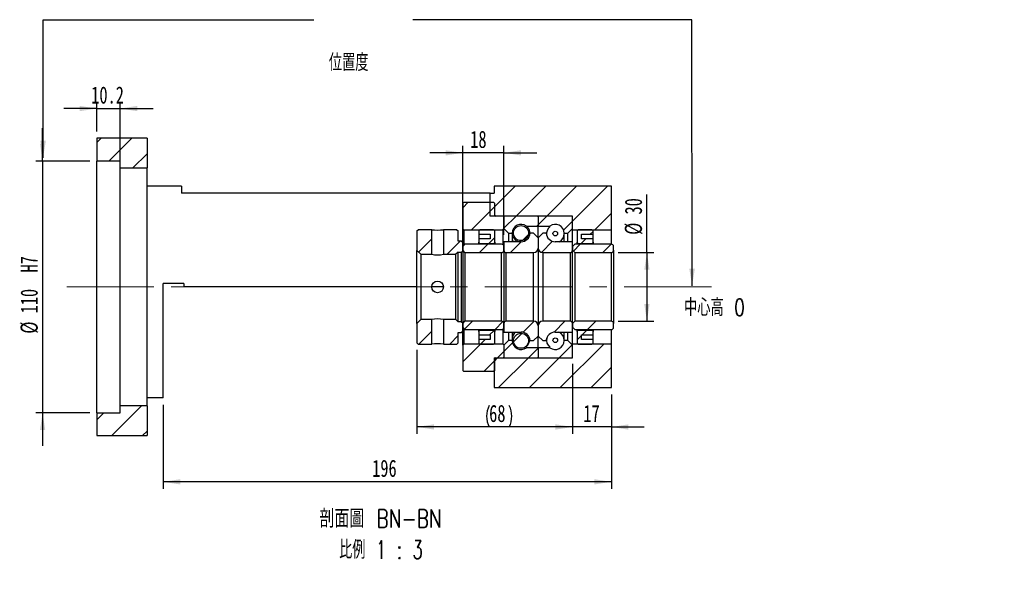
# Model space of a CAD drawing. Header units: millimetres. Extents: x 10 to 324, y 10 to 190.
# Tile 3 of 4: x 181 to 324, y 10 to 93. Entities that reach past the tile are written whole.
import ezdxf

# ---------------------------------------------------------------- set-up
doc = ezdxf.new("R2010")
doc.units = ezdxf.units.MM
doc.linetypes.add('CENTERX2', pattern=[20.32, 12.7, -2.54, 2.54, -2.54])
doc.layers.add('圖層0', color=7, linetype='Continuous')
doc.styles.add('SLDTEXTSTYLE0', font='TXT', dxfattribs={"width": 0.7})
doc.styles.add('SLDTEXTSTYLE1', font='TXT', dxfattribs={"width": 0.7, "bigfont": 'bigfont'})
doc.styles.add('SLDTEXTSTYLE5', font='TXT', dxfattribs={"width": 0.75, "bigfont": 'bigfont'})
doc.styles.add('SLDTEXTSTYLE6', font='TXT', dxfattribs={"width": 0.65625, "bigfont": 'bigfont'})
doc.dimstyles.new('SLDDIMSTYLE0', dxfattribs={"dimtxt": 0.18, "dimasz": 2.5, "dimexe": 0, "dimexo": 0.0625, "dimgap": 0, "dimtad": 0, "dimtih": 1, "dimtoh": 1, "dimdec": 0, "dimrnd": 1e-09, "dimzin": 0, "dimdsep": 46, "dimtxsty": 'Standard', "dimsah": 1, "dimcen": 0.09, "dimadec": 0, "dimazin": 0, "dimtfac": 2.5, "dimtdec": 0, "dimtofl": 0, "dimtmove": 0, "dimatfit": 3, "dimfxl": 0, "dimfrac": 2, "dimtolj": 1, "dimtzin": 0, "dimarcsym": 0})
doc.dimstyles.new('SLDDIMSTYLE3', dxfattribs={"dimtxt": 2.5, "dimasz": 2.5, "dimexe": 0, "dimexo": 0.0625, "dimtad": 1, "dimlfac": 3, "dimrnd": 1e-09, "dimzin": 12, "dimdsep": 46, "dimtxsty": 'SLDTEXTSTYLE0', "dimsah": 1, "dimcen": 0.09, "dimadec": 0, "dimazin": 3, "dimtfac": 1, "dimtofl": 0, "dimtmove": 0, "dimatfit": 3, "dimfxl": 0, "dimfrac": 2, "dimtolj": 1, "dimtzin": 12, "dimarcsym": 0})
doc.dimstyles.new('SLDDIMSTYLE4', dxfattribs={"dimtxt": 2.5, "dimasz": 2.5, "dimexe": 0, "dimexo": 0.0625, "dimtad": 1, "dimlfac": 3, "dimrnd": 1e-09, "dimzin": 12, "dimdsep": 46, "dimtxsty": 'SLDTEXTSTYLE0', "dimsah": 1, "dimcen": 0.09, "dimadec": 0, "dimazin": 3, "dimtfac": 1, "dimtmove": 0, "dimatfit": 0, "dimfxl": 0, "dimfrac": 2, "dimtolj": 1, "dimtzin": 12, "dimarcsym": 0})
doc.dimstyles.new('SLDDIMSTYLE5', dxfattribs={"dimtxt": 2.5, "dimasz": 2.5, "dimexe": 0, "dimexo": 0.0625, "dimtad": 1, "dimdec": 1, "dimlfac": 3, "dimrnd": 1e-09, "dimzin": 12, "dimdsep": 46, "dimtxsty": 'SLDTEXTSTYLE0', "dimsah": 1, "dimcen": 0.09, "dimadec": 0, "dimazin": 3, "dimtfac": 1, "dimtdec": 1, "dimtmove": 0, "dimatfit": 0, "dimfxl": 0, "dimfrac": 2, "dimtolj": 1, "dimtzin": 12, "dimarcsym": 0})

# ---------------------------------------------------------------- blocks, each defined once
blk = doc.blocks.new('_D_10')
at = {"layer": '圖層0', "color": 7}
for p, q in [((184, 72.44), (184, 77.25)), ((190.9, 72.44), (183, 72.44)), ((184, 72.44), (184, 35.77)), ((190.9, 35.77), (183, 35.77)), ((184, 35.77), (184, 30.96))]:
    blk.add_line(p, q, dxfattribs=at)
for points in [[(184, 72.44), (184.38, 74.94), (183.62, 74.94)], [(184, 35.77), (183.62, 33.27), (184.38, 33.27)]]:
    blk.add_solid(points, dxfattribs=at)
at = {"layer": '圖層0', "color": 7, "char_height": 2.5, "attachment_point": 1, "rotation": 90, "style": 'SLDTEXTSTYLE0'}
for s, insert in [('H7', (180.78, 56.21)), ('110', (180.78, 50.25)), ('%%c', (180.78, 47.29))]:
    blk.add_mtext(s, dxfattribs=dict(at, insert=insert))
blk = doc.blocks.new('_D_11')
at = {"layer": '圖層0', "color": 7}
for p, q in [((191.9, 76.77), (191.9, 81.1)), ((195.3, 72.44), (195.3, 81.1)), ((191.9, 80.1), (187.09, 80.1)), ((191.9, 80.1), (195.3, 80.1)), ((195.3, 80.1), (200.11, 80.1))]:
    blk.add_line(p, q, dxfattribs=at)
for points in [[(191.9, 80.1), (189.4, 80.49), (189.4, 79.72)], [(195.3, 80.1), (197.8, 79.72), (197.8, 80.49)]]:
    blk.add_solid(points, dxfattribs=at)
at = {"layer": '圖層0', "color": 7, "insert": (191.09, 83.33), "char_height": 2.5, "attachment_point": 1, "style": 'SLDTEXTSTYLE0'}
blk.add_mtext('10.2', dxfattribs=at)
blk = doc.blocks.new('_D_12')
at = {"layer": '圖層0', "color": 7}
for p, q in [((261.24, 42.77), (261.24, 32.69)), ((266.9, 38.44), (266.9, 32.69)), ((261.24, 33.69), (256.43, 33.69)), ((266.9, 33.69), (261.24, 33.69)), ((266.9, 33.69), (271.71, 33.69))]:
    blk.add_line(p, q, dxfattribs=at)
for points in [[(261.24, 33.69), (258.74, 34.07), (258.74, 33.3)], [(266.9, 33.69), (269.4, 33.3), (269.4, 34.07)]]:
    blk.add_solid(points, dxfattribs=at)
at = {"layer": '圖層0', "color": 7, "insert": (262.83, 36.91), "char_height": 2.5, "attachment_point": 1, "style": 'SLDTEXTSTYLE0'}
blk.add_mtext('17', dxfattribs=at)
blk = doc.blocks.new('_D_13')
at = {"layer": '圖層0', "color": 7}
for p, q in [((266.9, 38.44), (266.9, 24.69)), ((201.57, 36.94), (201.57, 24.69)), ((266.9, 25.69), (201.57, 25.69))]:
    blk.add_line(p, q, dxfattribs=at)
for points in [[(201.57, 25.69), (204.07, 25.31), (204.07, 26.08)], [(266.9, 25.69), (264.4, 26.08), (264.4, 25.31)]]:
    blk.add_solid(points, dxfattribs=at)
at = {"layer": '圖層0', "color": 7, "insert": (232.04, 28.92), "char_height": 2.5, "attachment_point": 1, "style": 'SLDTEXTSTYLE0'}
blk.add_mtext('196', dxfattribs=at)
blk = doc.blocks.new('_D_14')
at = {"layer": '圖層0', "color": 7}
for p, q in [((272.09, 59.1), (272.09, 67.59)), ((267.9, 59.1), (273.09, 59.1)), ((272.09, 59.1), (272.09, 49.1)), ((267.9, 49.1), (273.09, 49.1))]:
    blk.add_line(p, q, dxfattribs=at)
for points in [[(272.09, 59.1), (271.7, 56.6), (272.47, 56.6)], [(272.09, 49.1), (272.47, 51.6), (271.7, 51.6)]]:
    blk.add_solid(points, dxfattribs=at)
at = {"layer": '圖層0', "color": 7, "char_height": 2.5, "attachment_point": 1, "rotation": 90, "style": 'SLDTEXTSTYLE0'}
for s, insert in [('30', (268.86, 64.66)), ('%%c', (268.86, 61.7))]:
    blk.add_mtext(s, dxfattribs=dict(at, insert=insert))
blk = doc.blocks.new('_D_15')
at = {"layer": '圖層0', "color": 7}
for p, q in [((245.24, 60.44), (245.24, 74.65)), ((251.24, 61.69), (251.24, 74.65)), ((245.24, 73.65), (240.43, 73.65)), ((251.24, 73.65), (245.24, 73.65)), ((251.24, 73.65), (256.04, 73.65))]:
    blk.add_line(p, q, dxfattribs=at)
for points in [[(245.24, 73.65), (242.74, 74.03), (242.74, 73.26)], [(251.24, 73.65), (253.74, 73.26), (253.74, 74.03)]]:
    blk.add_solid(points, dxfattribs=at)
at = {"layer": '圖層0', "color": 7, "insert": (246.33, 76.87), "char_height": 2.5, "attachment_point": 1, "style": 'SLDTEXTSTYLE0'}
blk.add_mtext('18', dxfattribs=at)
blk = doc.blocks.new('_D_16')
at = {"layer": '圖層0', "color": 7}
for p, q in [((238.57, 44.94), (238.57, 32.7)), ((261.24, 42.87), (261.24, 32.7)), ((261.24, 33.7), (238.57, 33.7))]:
    blk.add_line(p, q, dxfattribs=at)
for centre, start, end in [((252.21, 35.26), 153.4349, 206.5651), ((248.9, 35.26), 333.4349, 26.5651)]:
    blk.add_arc(centre, 3.49, start, end, dxfattribs=at)
for points in [[(238.57, 33.7), (241.07, 33.31), (241.07, 34.08)], [(261.24, 33.7), (258.74, 34.08), (258.74, 33.31)]]:
    blk.add_solid(points, dxfattribs=at)
at = {"layer": '圖層0', "color": 7, "insert": (249.09, 36.92), "char_height": 2.5, "attachment_point": 1, "style": 'SLDTEXTSTYLE0'}
blk.add_mtext('68', dxfattribs=at)
blk = doc.blocks.new('SW_NOTE_4')
at = {"layer": '圖層0', "color": 0, "char_height": 2.6458, "attachment_point": 2}
for s, insert, style in [('\\M+19655\\M+196CA\\M+19AA4 BN-BN', (10.83, 3.41), 'SLDTEXTSTYLE5'), ('\\M+194E4\\M+197E1 1 : 3', (10.88, -1.12), 'SLDTEXTSTYLE6')]:
    blk.add_mtext(s, dxfattribs=dict(at, insert=insert, style=style))

msp = doc.modelspace()

# ---------------------------------------------------------------- hatches: boundary and pattern name
at = {"linetype": 'Continuous', "lineweight": 18}
h = msp.add_hatch(dxfattribs=at)
h.set_pattern_fill('ANSI31', style=0)
edge = h.paths.add_edge_path(flags=0)
edge.add_line((256.1355, 64.4378), (251.3355, 64.4378))
edge.add_arc((251.3355, 64.3378), 0.1, 90, 180)
edge.add_line((251.2355, 64.3378), (251.2355, 62.6044))
edge.add_line((251.2355, 62.6044), (251.9021, 61.9378))
edge.add_line((251.9021, 61.9378), (252.4421, 61.9378))
edge.add_arc((253.7355, 61.9378), 1.2933, 53.031768, 180, ccw=False)
edge.add_line((254.5132, 62.9711), (256.2355, 62.9711))
edge.add_line((256.2355, 62.9711), (256.2355, 64.3378))
edge.add_arc((256.1355, 64.3378), 0.1, 0, 90)
h = msp.add_hatch(dxfattribs=at)
h.set_pattern_fill('ANSI31', style=0)
edge = h.paths.add_edge_path(flags=0)
edge.add_line((261.2355, 62.6044), (261.2355, 64.3378))
edge.add_arc((261.1355, 64.3378), 0.1, 0, 90)
edge.add_line((261.1355, 64.4378), (256.3355, 64.4378))
edge.add_arc((256.3355, 64.3378), 0.1, 90, 180)
edge.add_line((256.2355, 64.3378), (256.2355, 62.9711))
edge.add_line((256.2355, 62.9711), (257.9577, 62.9711))
edge.add_arc((258.7355, 61.9378), 1.2933, 0, 126.968232, ccw=False)
edge.add_line((260.0288, 61.9378), (260.5688, 61.9378))
edge.add_line((260.5688, 61.9378), (261.2355, 62.6044))
h = msp.add_hatch(dxfattribs=at)
h.set_pattern_fill('ANSI31', style=0)
h.paths.add_polyline_path([(238.7355, 62.4378), (238.5688, 62.2711), (238.5688, 59.4211), (239.1355, 58.8544), (240.7188, 58.8544), (240.7188, 62.4378)], flags=0)
h = msp.add_hatch(dxfattribs=at)
h.set_pattern_fill('ANSI31', style=0)
h.paths.add_polyline_path([(245.2355, 60.6044), (245.0688, 60.7711), (244.5688, 60.7711), (244.5688, 62.2711), (244.4021, 62.4378), (242.4188, 62.4378), (242.4188, 58.8544), (244.2355, 58.8544), (244.5688, 59.1878), (245.0688, 59.1878), (245.2355, 59.3544)], flags=0)
h = msp.add_hatch(dxfattribs=at)
h.set_pattern_fill('ANSI31', style=0)
edge = h.paths.add_edge_path(flags=0)
edge.add_line((256.2355, 59.7711), (256.2355, 61.2711))
edge.add_line((256.2355, 61.2711), (255.5688, 61.9378))
edge.add_line((255.5688, 61.9378), (255.0662, 61.9378))
edge.add_arc((253.7355, 62.0211), 1.3333, 270, 356.416678, ccw=False)
edge.add_line((253.7355, 60.6878), (251.2355, 60.6878))
edge.add_line((251.2355, 60.6878), (251.2355, 59.4378))
edge.add_arc((251.5688, 59.4378), 0.3333, 180, 270)
edge.add_line((251.5688, 59.1044), (255.5688, 59.1044))
edge.add_arc((255.5688, 59.7711), 0.6667, 270, 360)
h = msp.add_hatch(dxfattribs=at)
h.set_pattern_fill('ANSI31', style=0)
edge = h.paths.add_edge_path(flags=0)
edge.add_arc((253.7355, 61.9506), 1.102, 0, 360)
h = msp.add_hatch(dxfattribs=at)
h.set_pattern_fill('ANSI31', style=0)
edge = h.paths.add_edge_path(flags=0)
edge.add_line((257.4047, 61.9378), (256.9021, 61.9378))
edge.add_line((256.9021, 61.9378), (256.2355, 61.2711))
edge.add_line((256.2355, 61.2711), (256.2355, 59.7711))
edge.add_arc((256.9021, 59.7711), 0.6667, 180, 270)
edge.add_line((256.9021, 59.1044), (260.9021, 59.1044))
edge.add_arc((260.9021, 59.4378), 0.3333, 270, 360)
edge.add_line((261.2355, 59.4378), (261.2355, 60.6878))
edge.add_line((261.2355, 60.6878), (258.7355, 60.6878))
edge.add_arc((258.7355, 62.0211), 1.3333, 183.583322, 270, ccw=False)
h = msp.add_hatch(dxfattribs=at)
h.set_pattern_fill('ANSI31', style=0)
edge = h.paths.add_edge_path(flags=0)
edge.add_arc((258.7355, 61.8802), 0.3387, 0, 360)
h = msp.add_hatch(dxfattribs=at)
h.set_pattern_fill('ANSI31', style=0)
edge = h.paths.add_edge_path(flags=0)
edge.add_line((245.2355, 59.4378), (245.5688, 59.1044))
edge.add_line((245.5688, 59.1044), (250.9021, 59.1044))
edge.add_arc((250.9021, 59.4378), 0.3333, 270, 360)
edge.add_line((251.2355, 59.4378), (251.2355, 59.9878))
edge.add_arc((250.9021, 59.9878), 0.3333, 0, 90)
edge.add_line((250.9021, 60.3211), (245.5688, 60.3211))
edge.add_line((245.5688, 60.3211), (245.2355, 59.9878))
edge.add_line((245.2355, 59.9878), (245.2355, 59.4378))
h = msp.add_hatch(dxfattribs=at)
h.set_pattern_fill('ANSI31', style=0)
edge = h.paths.add_edge_path(flags=0)
edge.add_line((261.2355, 59.4378), (261.5688, 59.1044))
edge.add_line((261.5688, 59.1044), (266.9021, 59.1044))
edge.add_arc((266.9021, 59.4378), 0.3333, 270, 360)
edge.add_line((267.2355, 59.4378), (267.2355, 59.9878))
edge.add_arc((266.9021, 59.9878), 0.3333, 0, 90)
edge.add_line((266.9021, 60.3211), (261.5688, 60.3211))
edge.add_line((261.5688, 60.3211), (261.2355, 59.9878))
edge.add_line((261.2355, 59.9878), (261.2355, 59.4378))
h = msp.add_hatch(dxfattribs=at)
h.set_pattern_fill('ANSI31', style=0)
h.paths.add_polyline_path([(238.5688, 45.9378), (238.7355, 45.7711), (240.7188, 45.7711), (240.7188, 49.3544), (239.1355, 49.3544), (238.5688, 48.7878)], flags=0)
h = msp.add_hatch(dxfattribs=at)
h.set_pattern_fill('ANSI31', style=0)
h.paths.add_polyline_path([(244.4021, 45.7711), (244.5688, 45.9378), (244.5688, 47.4378), (245.0688, 47.4378), (245.2355, 47.6044), (245.2355, 48.8544), (245.0688, 49.0211), (244.5688, 49.0211), (244.2355, 49.3544), (242.4188, 49.3544), (242.4188, 45.7711)], flags=0)
h = msp.add_hatch(dxfattribs=at)
h.set_pattern_fill('ANSI31', style=0)
edge = h.paths.add_edge_path(flags=0)
edge.add_line((245.5688, 49.1044), (245.2355, 48.7711))
edge.add_line((245.2355, 48.7711), (245.2355, 48.2211))
edge.add_line((245.2355, 48.2211), (245.5688, 47.8878))
edge.add_line((245.5688, 47.8878), (250.9021, 47.8878))
edge.add_arc((250.9021, 48.2211), 0.3333, 270, 360)
edge.add_line((251.2355, 48.2211), (251.2355, 48.7711))
edge.add_arc((250.9021, 48.7711), 0.3333, 0, 90)
edge.add_line((250.9021, 49.1044), (245.5688, 49.1044))
h = msp.add_hatch(dxfattribs=at)
h.set_pattern_fill('ANSI31', style=0)
edge = h.paths.add_edge_path(flags=0)
edge.add_line((255.0662, 46.2711), (255.5688, 46.2711))
edge.add_line((255.5688, 46.2711), (256.2355, 46.9378))
edge.add_line((256.2355, 46.9378), (256.2355, 48.4378))
edge.add_arc((255.5688, 48.4378), 0.6667, 0, 90)
edge.add_line((255.5688, 49.1044), (251.5688, 49.1044))
edge.add_arc((251.5688, 48.7711), 0.3333, 90, 180)
edge.add_line((251.2355, 48.7711), (251.2355, 47.5211))
edge.add_line((251.2355, 47.5211), (253.7355, 47.5211))
edge.add_arc((253.7355, 46.1878), 1.3333, 3.583322, 90, ccw=False)
h = msp.add_hatch(dxfattribs=at)
h.set_pattern_fill('ANSI31', style=0)
edge = h.paths.add_edge_path(flags=0)
edge.add_line((256.2355, 48.4378), (256.2355, 46.9378))
edge.add_line((256.2355, 46.9378), (256.9021, 46.2711))
edge.add_line((256.9021, 46.2711), (257.4047, 46.2711))
edge.add_arc((258.7355, 46.1878), 1.3333, 90, 176.416678, ccw=False)
edge.add_line((258.7355, 47.5211), (261.2355, 47.5211))
edge.add_line((261.2355, 47.5211), (261.2355, 48.7711))
edge.add_arc((260.9021, 48.7711), 0.3333, 0, 90)
edge.add_line((260.9021, 49.1044), (256.9021, 49.1044))
edge.add_arc((256.9021, 48.4378), 0.6667, 90, 180)
h = msp.add_hatch(dxfattribs=at)
h.set_pattern_fill('ANSI31', style=0)
edge = h.paths.add_edge_path(flags=0)
edge.add_line((261.5688, 49.1044), (261.2355, 48.7711))
edge.add_line((261.2355, 48.7711), (261.2355, 48.2211))
edge.add_line((261.2355, 48.2211), (261.5688, 47.8878))
edge.add_line((261.5688, 47.8878), (266.9021, 47.8878))
edge.add_arc((266.9021, 48.2211), 0.3333, 270, 360)
edge.add_line((267.2355, 48.2211), (267.2355, 48.7711))
edge.add_arc((266.9021, 48.7711), 0.3333, 0, 90)
edge.add_line((266.9021, 49.1044), (261.5688, 49.1044))
h = msp.add_hatch(dxfattribs=at)
h.set_pattern_fill('ANSI31', style=0)
edge = h.paths.add_edge_path(flags=0)
edge.add_line((251.2355, 45.6044), (251.2355, 43.8711))
edge.add_arc((251.3355, 43.8711), 0.1, 180, 270)
edge.add_line((251.3355, 43.7711), (256.1355, 43.7711))
edge.add_arc((256.1355, 43.8711), 0.1, 270, 360)
edge.add_line((256.2355, 43.8711), (256.2355, 45.2378))
edge.add_line((256.2355, 45.2378), (254.5132, 45.2378))
edge.add_arc((253.7355, 46.2711), 1.2933, 180, 306.968232, ccw=False)
edge.add_line((252.4421, 46.2711), (251.9021, 46.2711))
edge.add_line((251.9021, 46.2711), (251.2355, 45.6044))
h = msp.add_hatch(dxfattribs=at)
h.set_pattern_fill('ANSI31', style=0)
edge = h.paths.add_edge_path(flags=0)
edge.add_arc((253.7355, 46.2583), 1.102, 0, 360)
h = msp.add_hatch(dxfattribs=at)
h.set_pattern_fill('ANSI31', style=0)
edge = h.paths.add_edge_path(flags=0)
edge.add_line((256.3355, 43.7711), (261.1355, 43.7711))
edge.add_arc((261.1355, 43.8711), 0.1, 270, 360)
edge.add_line((261.2355, 43.8711), (261.2355, 45.6044))
edge.add_line((261.2355, 45.6044), (260.5688, 46.2711))
edge.add_line((260.5688, 46.2711), (260.0288, 46.2711))
edge.add_arc((258.7355, 46.2711), 1.2933, 233.031768, 360, ccw=False)
edge.add_line((257.9577, 45.2378), (256.2355, 45.2378))
edge.add_line((256.2355, 45.2378), (256.2355, 43.8711))
edge.add_arc((256.3355, 43.8711), 0.1, 180, 270)
h = msp.add_hatch(dxfattribs=at)
h.set_pattern_fill('ANSI31', style=0)
edge = h.paths.add_edge_path(flags=0)
edge.add_arc((258.7355, 46.3287), 0.3387, 0, 360)
at = {"layer": '圖層0', "linetype": 'Continuous', "lineweight": 18}
h = msp.add_hatch(dxfattribs=at)
h.set_pattern_fill('ANSI31', color=256, style=0)
h.paths.add_polyline_path([(199.2355, 71.4378), (199.2355, 75.7711), (191.9021, 75.7711), (191.9021, 72.4378), (195.3021, 72.4378), (195.3021, 71.4378)], flags=0)
h = msp.add_hatch(dxfattribs=at)
h.set_pattern_fill('ANSI31', color=256, style=0)
h.paths.add_polyline_path([(249.2355, 64.4378), (261.2355, 64.4378), (261.2355, 62.4378), (266.9021, 62.4378), (266.9021, 68.7711), (249.8021, 68.7711), (249.8021, 67.7711), (249.2355, 67.7711)], flags=0)
h = msp.add_hatch(dxfattribs=at)
h.set_pattern_fill('ANSI31', color=256, style=0)
edge = h.paths.add_edge_path(flags=0)
edge.add_line((245.2355, 62.6044), (245.4021, 62.4378))
edge.add_line((245.4021, 62.4378), (251.1188, 62.4378))
edge.add_line((251.1188, 62.4378), (251.2855, 62.6044))
edge.add_line((251.2855, 62.6044), (251.2855, 64.2711))
edge.add_line((251.2855, 64.2711), (251.1188, 64.4378))
edge.add_line((251.1188, 64.4378), (250.0355, 64.4378))
edge.add_arc((250.0355, 64.5711), 0.1333, 180, 270, ccw=False)
edge.add_line((249.9021, 64.5711), (249.9021, 66.2711))
edge.add_line((249.9021, 66.2711), (249.7355, 66.4378))
edge.add_line((249.7355, 66.4378), (245.4021, 66.4378))
edge.add_line((245.4021, 66.4378), (245.2355, 66.2711))
edge.add_line((245.2355, 66.2711), (245.2355, 62.6044))
h = msp.add_hatch(dxfattribs=at)
h.set_pattern_fill('ANSI31', color=256, style=0)
edge = h.paths.add_edge_path(flags=0)
edge.add_line((249.2355, 61.7711), (249.2355, 61.1044))
edge.add_line((249.2355, 61.1044), (247.5688, 61.1044))
edge.add_line((247.5688, 61.1044), (247.5688, 60.6044))
edge.add_arc((247.7355, 60.6044), 0.1667, 180, 270)
edge.add_line((247.7355, 60.4378), (249.7355, 60.4378))
edge.add_arc((249.7355, 60.6044), 0.1667, 270, 360)
edge.add_line((249.9021, 60.6044), (249.9021, 62.2711))
edge.add_arc((249.7355, 62.2711), 0.1667, 0, 90)
edge.add_line((249.7355, 62.4378), (247.7355, 62.4378))
edge.add_arc((247.7355, 62.2711), 0.1667, 90, 180)
edge.add_line((247.5688, 62.2711), (247.5688, 61.7711))
edge.add_line((247.5688, 61.7711), (249.2355, 61.7711))
h = msp.add_hatch(dxfattribs=at)
h.set_pattern_fill('ANSI31', color=256, style=0)
edge = h.paths.add_edge_path(flags=0)
edge.add_line((264.2355, 60.6044), (264.2355, 61.1044))
edge.add_line((264.2355, 61.1044), (262.5688, 61.1044))
edge.add_line((262.5688, 61.1044), (262.5688, 61.7711))
edge.add_line((262.5688, 61.7711), (264.2355, 61.7711))
edge.add_line((264.2355, 61.7711), (264.2355, 62.2711))
edge.add_arc((264.0688, 62.2711), 0.1667, 0, 90)
edge.add_line((264.0688, 62.4378), (262.0688, 62.4378))
edge.add_arc((262.0688, 62.2711), 0.1667, 90, 180)
edge.add_line((261.9021, 62.2711), (261.9021, 60.6044))
edge.add_arc((262.0688, 60.6044), 0.1667, 180, 270)
edge.add_line((262.0688, 60.4378), (264.0688, 60.4378))
edge.add_arc((264.0688, 60.6044), 0.1667, 270, 360)
h = msp.add_hatch(dxfattribs=at)
h.set_pattern_fill('ANSI31', color=256, style=0)
edge = h.paths.add_edge_path(flags=0)
edge.add_line((247.5688, 47.6044), (247.5688, 47.1044))
edge.add_line((247.5688, 47.1044), (249.2355, 47.1044))
edge.add_line((249.2355, 47.1044), (249.2355, 46.4378))
edge.add_line((249.2355, 46.4378), (247.5688, 46.4378))
edge.add_line((247.5688, 46.4378), (247.5688, 45.9378))
edge.add_arc((247.7355, 45.9378), 0.1667, 180, 270)
edge.add_line((247.7355, 45.7711), (249.7355, 45.7711))
edge.add_arc((249.7355, 45.9378), 0.1667, 270, 360)
edge.add_line((249.9021, 45.9378), (249.9021, 47.6044))
edge.add_arc((249.7355, 47.6044), 0.1667, 0, 90)
edge.add_line((249.7355, 47.7711), (247.7355, 47.7711))
edge.add_arc((247.7355, 47.6044), 0.1667, 90, 180)
h = msp.add_hatch(dxfattribs=at)
h.set_pattern_fill('ANSI31', color=256, style=0)
edge = h.paths.add_edge_path(flags=0)
edge.add_line((262.5688, 46.4378), (262.5688, 47.1044))
edge.add_line((262.5688, 47.1044), (264.2355, 47.1044))
edge.add_line((264.2355, 47.1044), (264.2355, 47.6044))
edge.add_arc((264.0688, 47.6044), 0.1667, 0, 90)
edge.add_line((264.0688, 47.7711), (262.0688, 47.7711))
edge.add_arc((262.0688, 47.6044), 0.1667, 90, 180)
edge.add_line((261.9021, 47.6044), (261.9021, 45.9378))
edge.add_arc((262.0688, 45.9378), 0.1667, 180, 270)
edge.add_line((262.0688, 45.7711), (264.0688, 45.7711))
edge.add_arc((264.0688, 45.9378), 0.1667, 270, 360)
edge.add_line((264.2355, 45.9378), (264.2355, 46.4378))
edge.add_line((264.2355, 46.4378), (262.5688, 46.4378))
h = msp.add_hatch(dxfattribs=at)
h.set_pattern_fill('ANSI31', color=256, style=0)
edge = h.paths.add_edge_path(flags=0)
edge.add_line((245.4021, 45.7711), (245.2355, 45.6044))
edge.add_line((245.2355, 45.6044), (245.2355, 41.9378))
edge.add_line((245.2355, 41.9378), (245.4021, 41.7711))
edge.add_line((245.4021, 41.7711), (249.7355, 41.7711))
edge.add_line((249.7355, 41.7711), (249.9021, 41.9378))
edge.add_line((249.9021, 41.9378), (249.9021, 43.6378))
edge.add_arc((250.0355, 43.6378), 0.1333, 90, 180, ccw=False)
edge.add_line((250.0355, 43.7711), (251.1188, 43.7711))
edge.add_line((251.1188, 43.7711), (251.2855, 43.9378))
edge.add_line((251.2855, 43.9378), (251.2855, 45.6044))
edge.add_line((251.2855, 45.6044), (251.1188, 45.7711))
edge.add_line((251.1188, 45.7711), (245.4021, 45.7711))
h = msp.add_hatch(dxfattribs=at)
h.set_pattern_fill('ANSI31', color=256, style=0)
h.paths.add_polyline_path([(261.2355, 45.7711), (261.2355, 43.7711), (249.8021, 43.7711), (249.8021, 39.4378), (266.9021, 39.4378), (266.9021, 45.7711)], flags=0)
h = msp.add_hatch(dxfattribs=at)
h.set_pattern_fill('ANSI31', color=256, style=0)
h.paths.add_polyline_path([(191.9021, 35.7711), (191.9021, 32.4378), (199.2355, 32.4378), (199.2355, 36.7711), (195.3021, 36.7711), (195.3021, 35.7711)], flags=0)

# ---------------------------------------------------------------- linework, layer by layer
at = {"color": 7, "linetype": 'Continuous', "lineweight": 25}
for p, q in [((191.9021, 75.7711), (191.9021, 72.4378)), ((199.2355, 75.7711), (191.9021, 75.7711)), ((199.2355, 75.7711), (199.2355, 71.4378)), ((195.3021, 72.4378), (191.9021, 72.4378)), ((191.9021, 35.7711), (191.9021, 72.4378)), ((195.3021, 71.4378), (195.3021, 72.4378)), ((195.3021, 71.4378), (199.2355, 71.4378)), ((195.3021, 36.7711), (195.3021, 71.4378)), ((199.2355, 36.7711), (199.2355, 71.4378)), ((204.2355, 68.7711), (199.2355, 68.7711)), ((204.2355, 68.7711), (204.2355, 67.7711)), ((249.2355, 67.7711), (204.2355, 67.7711)), ((249.2355, 64.4378), (249.2355, 67.7711)), ((249.2355, 67.7711), (249.8021, 67.7711)), ((249.8021, 68.7711), (249.8021, 67.7711)), ((266.9021, 68.7711), (249.8021, 68.7711)), ((266.9021, 62.4378), (266.9021, 68.7711)), ((245.2355, 66.2711), (245.4021, 66.4378)), ((245.2355, 66.2711), (245.2355, 62.6044)), ((245.4021, 66.4378), (249.7355, 66.4378)), ((249.7355, 66.4378), (249.9021, 66.2711)), ((249.9021, 64.5711), (249.9021, 66.2711)), ((261.2355, 64.4378), (249.2355, 64.4378)), ((251.1188, 64.4378), (250.0355, 64.4378)), ((251.1188, 64.4378), (251.2855, 64.2711)), ((251.2355, 64.3378), (251.2355, 62.6044)), ((251.2855, 62.6044), (251.2855, 64.2711)), ((256.1355, 64.4378), (251.3355, 64.4378)), ((256.2355, 64.3378), (256.2355, 62.9711)), ((261.1355, 64.4378), (256.3355, 64.4378)), ((261.2355, 62.4378), (261.2355, 64.4378)), ((261.2355, 62.6044), (261.2355, 64.3378)), ((238.5688, 62.2711), (238.7355, 62.4378)), ((238.5688, 62.2711), (238.5688, 59.4211)), ((240.7188, 62.4378), (238.7355, 62.4378)), ((240.7188, 58.8544), (240.7188, 62.4378)), ((242.4188, 62.4378), (242.4188, 58.8544)), ((244.4021, 62.4378), (242.4188, 62.4378)), ((244.4021, 62.4378), (244.5688, 62.2711)), ((244.5688, 60.7711), (244.5688, 62.2711)), ((245.4021, 62.4378), (245.2355, 62.6044)), ((245.2355, 60.6044), (245.2355, 62.6044)), ((245.4021, 62.4378), (251.1188, 62.4378)), ((245.4021, 62.4378), (245.4021, 60.1544)), ((247.5688, 62.2711), (247.5688, 61.7711)), ((247.5688, 61.7711), (249.2355, 61.7711)), ((247.5688, 61.7711), (247.5688, 61.1044)), ((249.7355, 62.4378), (247.7355, 62.4378)), ((249.2355, 61.7711), (249.2355, 61.1044)), ((249.9021, 60.6044), (249.9021, 62.2711)), ((251.2855, 62.6044), (251.1188, 62.4378)), ((251.1188, 60.2411), (251.1188, 62.4378)), ((251.2355, 62.6044), (251.9021, 61.9378)), ((251.9021, 61.9378), (251.9021, 60.6878)), ((251.9021, 61.9378), (252.4421, 61.9378)), ((252.4421, 61.9378), (252.4421, 60.6878)), ((254.5132, 62.9711), (254.5132, 62.9592)), ((254.5132, 62.9711), (256.2355, 62.9711)), ((255.5688, 61.9378), (255.0662, 61.9378)), ((256.2355, 61.2711), (255.5688, 61.9378)), ((256.2355, 62.9711), (257.9577, 62.9711)), ((256.2355, 61.2711), (256.2355, 62.9711)), ((256.9021, 61.9378), (256.2355, 61.2711)), ((257.4047, 61.9378), (256.9021, 61.9378)), ((257.9577, 62.8631), (257.9577, 62.9711)), ((260.0288, 60.6878), (260.0288, 61.9378)), ((260.0288, 61.9378), (260.5688, 61.9378)), ((260.5688, 61.9378), (261.2355, 62.6044)), ((260.5688, 60.6878), (260.5688, 61.9378)), ((261.2355, 62.4378), (266.9021, 62.4378)), ((261.2355, 60.6878), (261.2355, 62.4378)), ((261.9021, 62.2711), (261.9021, 60.6044)), ((264.0688, 62.4378), (262.0688, 62.4378)), ((262.5688, 61.7711), (264.2355, 61.7711)), ((262.5688, 61.1044), (262.5688, 61.7711)), ((264.2355, 61.7711), (264.2355, 62.2711)), ((264.2355, 61.1044), (264.2355, 61.7711)), ((266.9021, 60.3211), (266.9021, 62.4378)), ((245.0688, 60.7711), (244.5688, 60.7711)), ((245.0688, 60.7711), (245.2355, 60.6044)), ((245.2355, 59.3544), (245.2355, 60.6044)), ((245.2355, 59.9878), (245.5688, 60.3211)), ((250.9021, 60.3211), (245.5688, 60.3211)), ((249.2355, 61.1044), (247.5688, 61.1044)), ((247.5688, 61.1044), (247.5688, 60.6044)), ((247.5688, 60.3211), (247.5688, 60.6044)), ((247.7355, 60.4378), (249.7355, 60.4378)), ((249.9021, 60.6044), (249.9021, 60.3211)), ((253.7355, 60.6878), (251.2355, 60.6878)), ((251.2355, 60.6878), (251.2355, 59.4378)), ((254.9878, 61.5634), (254.9783, 61.5987)), ((256.2355, 61.2711), (256.2355, 59.7711)), ((261.2355, 60.6878), (258.7355, 60.6878)), ((261.2355, 59.4378), (261.2355, 60.6878)), ((261.2355, 59.9878), (261.5688, 60.3211)), ((266.9021, 60.3211), (261.5688, 60.3211)), ((261.9021, 60.3211), (261.9021, 60.6044)), ((262.0688, 60.4378), (264.0688, 60.4378)), ((264.2355, 61.1044), (262.5688, 61.1044)), ((264.2355, 60.6044), (264.2355, 61.1044)), ((264.2355, 60.6044), (264.2355, 60.3211)), ((239.1355, 58.8544), (238.5688, 59.4211)), ((238.5688, 48.7878), (238.5688, 59.4211)), ((239.1355, 58.8544), (239.1355, 49.3544)), ((239.1355, 58.8544), (240.7188, 58.8544)), ((242.4188, 58.8544), (244.2355, 58.8544)), ((244.5688, 59.1878), (244.2355, 58.8544)), ((244.2355, 49.3544), (244.2355, 58.8544)), ((244.5688, 59.1878), (245.0688, 59.1878)), ((244.5688, 49.0211), (244.5688, 59.1878)), ((245.2355, 59.3544), (245.0688, 59.1878)), ((245.0688, 49.0211), (245.0688, 59.1878)), ((245.2355, 59.9878), (245.2355, 59.4378)), ((245.5688, 59.1044), (245.2355, 59.4378)), ((245.2355, 59.3544), (245.2355, 48.8544)), ((245.5688, 59.1044), (245.5688, 49.1044)), ((245.5688, 59.1044), (250.9021, 59.1044)), ((250.9021, 49.1044), (250.9021, 59.1044)), ((251.2355, 59.4378), (251.2355, 59.9878)), ((251.2355, 59.4378), (251.2355, 48.7711)), ((251.5688, 49.1044), (251.5688, 59.1044)), ((251.5688, 59.1044), (255.5688, 59.1044)), ((255.5688, 49.1044), (255.5688, 59.1044)), ((256.2355, 59.7711), (256.2355, 48.4378)), ((256.9021, 59.1044), (256.9021, 49.1044)), ((256.9021, 59.1044), (260.9021, 59.1044)), ((260.9021, 59.1044), (260.9021, 49.1044)), ((261.2355, 59.9878), (261.2355, 59.4378)), ((261.5688, 59.1044), (261.2355, 59.4378)), ((261.2355, 48.7711), (261.2355, 59.4378)), ((261.5688, 59.1044), (261.5688, 49.1044)), ((261.5688, 59.1044), (266.9021, 59.1044)), ((266.9021, 49.1044), (266.9021, 59.1044)), ((267.2355, 59.4378), (267.2355, 59.9878)), ((267.2355, 59.4378), (267.2355, 48.7711)), ((204.5688, 54.6044), (201.5688, 54.6044)), ((201.5688, 37.9378), (201.5688, 54.6044)), ((204.5688, 54.6044), (204.5688, 54.1044)), ((238.5688, 54.1044), (204.5688, 54.1044)), ((242.4188, 54.1044), (240.7298, 54.1044)), ((238.5688, 48.7878), (239.1355, 49.3544)), ((240.7188, 49.3544), (239.1355, 49.3544)), ((240.7188, 45.7711), (240.7188, 49.3544)), ((244.2355, 49.3544), (242.4188, 49.3544)), ((242.4188, 49.3544), (242.4188, 45.7711)), ((244.2355, 49.3544), (244.5688, 49.0211)), ((245.0688, 49.0211), (244.5688, 49.0211)), ((245.0688, 49.0211), (245.2355, 48.8544)), ((245.2355, 48.7711), (245.5688, 49.1044)), ((245.2355, 47.6044), (245.2355, 48.8544)), ((250.9021, 49.1044), (245.5688, 49.1044)), ((255.5688, 49.1044), (251.5688, 49.1044)), ((260.9021, 49.1044), (256.9021, 49.1044)), ((261.2355, 48.7711), (261.5688, 49.1044)), ((266.9021, 49.1044), (261.5688, 49.1044)), ((238.5688, 48.7878), (238.5688, 45.9378)), ((244.5688, 47.4378), (245.0688, 47.4378)), ((244.5688, 45.9378), (244.5688, 47.4378)), ((245.2355, 47.6044), (245.0688, 47.4378)), ((245.2355, 48.7711), (245.2355, 48.2211)), ((245.5688, 47.8878), (245.2355, 48.2211)), ((245.2355, 45.6044), (245.2355, 47.6044)), ((245.4021, 48.0544), (245.4021, 45.7711)), ((245.5688, 47.8878), (250.9021, 47.8878)), ((247.5688, 47.6044), (247.5688, 47.8878)), ((247.5688, 47.6044), (247.5688, 47.1044)), ((249.7355, 47.7711), (247.7355, 47.7711)), ((249.9021, 47.8878), (249.9021, 47.6044)), ((249.9021, 45.9378), (249.9021, 47.6044)), ((251.1188, 45.7711), (251.1188, 47.9678)), ((251.2355, 48.2211), (251.2355, 48.7711)), ((251.2355, 48.7711), (251.2355, 47.5211)), ((251.2355, 47.5211), (253.7355, 47.5211)), ((251.9021, 47.5211), (251.9021, 46.2711)), ((252.4421, 47.5211), (252.4421, 46.2711)), ((256.2355, 48.4378), (256.2355, 46.9378)), ((258.7355, 47.5211), (261.2355, 47.5211)), ((260.0288, 46.2711), (260.0288, 47.5211)), ((260.5688, 46.2711), (260.5688, 47.5211)), ((261.2355, 48.7711), (261.2355, 48.2211)), ((261.2355, 47.5211), (261.2355, 48.7711)), ((261.5688, 47.8878), (261.2355, 48.2211)), ((261.2355, 45.7711), (261.2355, 47.5211)), ((261.5688, 47.8878), (266.9021, 47.8878)), ((261.9021, 47.6044), (261.9021, 47.8878)), ((261.9021, 47.6044), (261.9021, 45.9378)), ((264.0688, 47.7711), (262.0688, 47.7711)), ((264.2355, 47.8878), (264.2355, 47.6044)), ((264.2355, 47.1044), (264.2355, 47.6044)), ((266.9021, 45.7711), (266.9021, 47.8878)), ((267.2355, 48.2211), (267.2355, 48.7711)), ((238.7355, 45.7711), (238.5688, 45.9378)), ((244.5688, 45.9378), (244.4021, 45.7711)), ((247.5688, 47.1044), (247.5688, 46.4378)), ((247.5688, 47.1044), (249.2355, 47.1044)), ((249.2355, 46.4378), (247.5688, 46.4378)), ((247.5688, 46.4378), (247.5688, 45.9378)), ((249.2355, 47.1044), (249.2355, 46.4378)), ((251.9021, 46.2711), (251.2355, 45.6044)), ((252.4421, 46.2711), (251.9021, 46.2711)), ((255.0662, 46.2711), (255.5688, 46.2711)), ((255.5688, 46.2711), (256.2355, 46.9378)), ((256.2355, 46.9378), (256.9021, 46.2711)), ((256.2355, 45.2378), (256.2355, 46.9378)), ((256.9021, 46.2711), (257.4047, 46.2711)), ((260.5688, 46.2711), (260.0288, 46.2711)), ((261.2355, 45.6044), (260.5688, 46.2711)), ((262.5688, 47.1044), (264.2355, 47.1044)), ((262.5688, 46.4378), (262.5688, 47.1044)), ((264.2355, 46.4378), (262.5688, 46.4378)), ((264.2355, 46.4378), (264.2355, 47.1044)), ((264.2355, 45.9378), (264.2355, 46.4378)), ((238.7355, 45.7711), (240.7188, 45.7711)), ((242.4188, 45.7711), (244.4021, 45.7711)), ((245.2355, 45.6044), (245.4021, 45.7711)), ((245.2355, 45.6044), (245.2355, 41.9378)), ((251.1188, 45.7711), (245.4021, 45.7711)), ((247.7355, 45.7711), (249.7355, 45.7711)), ((251.1188, 45.7711), (251.2855, 45.6044)), ((251.2355, 45.6044), (251.2355, 43.8711)), ((251.2855, 43.9378), (251.2855, 45.6044)), ((254.5132, 45.4777), (254.5132, 45.2378)), ((256.2355, 45.2378), (254.5132, 45.2378)), ((257.9577, 45.2378), (256.2355, 45.2378)), ((256.2355, 45.2378), (256.2355, 43.8711)), ((257.9577, 45.2378), (257.9577, 45.307)), ((266.9021, 45.7711), (261.2355, 45.7711)), ((261.2355, 43.7711), (261.2355, 45.7711)), ((261.2355, 43.8711), (261.2355, 45.6044)), ((262.0688, 45.7711), (264.0688, 45.7711)), ((266.9021, 39.4378), (266.9021, 45.7711)), ((249.8021, 43.7711), (249.8021, 39.4378)), ((249.8021, 43.7711), (261.2355, 43.7711)), ((249.9021, 41.9378), (249.9021, 43.6378)), ((250.0355, 43.7711), (251.1188, 43.7711)), ((251.2855, 43.9378), (251.1188, 43.7711)), ((251.3355, 43.7711), (256.1355, 43.7711)), ((256.3355, 43.7711), (261.1355, 43.7711)), ((245.4021, 41.7711), (245.2355, 41.9378)), ((249.7355, 41.7711), (245.4021, 41.7711)), ((249.9021, 41.9378), (249.7355, 41.7711)), ((249.8021, 39.4378), (266.9021, 39.4378)), ((201.5688, 37.9378), (199.2355, 37.9378)), ((195.3021, 35.7711), (195.3021, 36.7711)), ((199.2355, 36.7711), (195.3021, 36.7711)), ((199.2355, 36.7711), (199.2355, 32.4378)), ((191.9021, 35.7711), (195.3021, 35.7711)), ((191.9021, 35.7711), (191.9021, 32.4378)), ((191.9021, 32.4378), (199.2355, 32.4378))]:
    msp.add_line(p, q, dxfattribs=at)
at = {"color": 8, "linetype": 'Continuous', "lineweight": 25}
for p, q in [((247.7355, 60.4378), (247.7355, 60.3211)), ((249.7355, 60.3211), (249.7355, 60.4378)), ((262.0688, 60.4378), (262.0688, 60.3211)), ((264.0688, 60.3211), (264.0688, 60.4378)), ((247.7355, 47.8878), (247.7355, 47.7711)), ((249.7355, 47.7711), (249.7355, 47.8878)), ((262.0688, 47.8878), (262.0688, 47.7711)), ((264.0688, 47.7711), (264.0688, 47.8878))]:
    msp.add_line(p, q, dxfattribs=at)
at = {"color": 7, "linetype": 'Continuous', "lineweight": 25}
for centre, radius in [((253.7355, 61.9506), 1.102), ((258.7355, 61.8802), 0.3387), ((241.5688, 54.1044), 0.85), ((253.7355, 46.2583), 1.102), ((258.7355, 46.3287), 0.3387)]:
    msp.add_circle(centre, radius, dxfattribs=at)
for centre, radius, start, end in [((250.0355, 64.5711), 0.1333, 180, 270), ((251.3355, 64.3378), 0.1, 90, 180), ((253.7355, 61.9378), 1.2933, 53.031768, 180), ((256.1355, 64.3378), 0.1, 0, 90), ((256.3355, 64.3378), 0.1, 90, 180), ((258.7355, 61.9378), 1.2933, 0, 126.968232), ((261.1355, 64.3378), 0.1, 0, 90), ((241.5688, 70.7485), 8.354, 264.160214, 275.839786), ((247.7355, 62.2711), 0.1667, 90, 180), ((249.7355, 62.2711), 0.1667, 0, 90), ((253.7355, 61.9506), 1.2917, 178.621902, 257.860481), ((253.7355, 62.0211), 1.3333, 270, 356.416678), ((253.7355, 61.9506), 1.2917, 325.05374, 50.376399), ((258.7355, 62.0211), 1.3333, 183.583322, 270), ((258.7355, 61.8375), 1.2917, 128.719628, 189.183831), ((258.7355, 61.8375), 1.2917, 297.107996, 1.413933), ((262.0688, 62.2711), 0.1667, 90, 180), ((264.0688, 62.2711), 0.1667, 0, 90), ((247.7355, 60.6044), 0.1667, 180, 270), ((249.7355, 60.6044), 0.1667, 270, 0), ((250.9021, 59.9878), 0.3333, 0, 90), ((253.7355, 61.2469), 1.2917, 164.193985, 205.650212), ((258.7355, 60.8622), 1.2917, 352.238958, 22.182233), ((262.0688, 60.6044), 0.1667, 180, 270), ((264.0688, 60.6044), 0.1667, 270, 0), ((266.9021, 59.9878), 0.3333, 0, 90), ((241.5688, 63.5645), 4.7861, 259.770144, 280.229856), ((250.9021, 59.4378), 0.3333, 270, 0), ((251.5688, 59.4378), 0.3333, 180, 270), ((255.5688, 59.7711), 0.6667, 270, 0), ((256.9021, 59.7711), 0.6667, 180, 270), ((260.9021, 59.4378), 0.3333, 270, 0), ((266.9021, 59.4378), 0.3333, 270, 0), ((241.5688, 44.6446), 4.786, 79.769864, 100.230136), ((250.9021, 48.7711), 0.3333, 360, 90), ((251.5688, 48.7711), 0.3333, 90, 180), ((255.5688, 48.4378), 0.6667, 360, 90), ((256.9021, 48.4378), 0.6667, 90, 180), ((260.9021, 48.7711), 0.3333, 0, 90), ((266.9021, 48.7711), 0.3333, 0, 90), ((247.7355, 47.6044), 0.1667, 90, 180), ((249.7355, 47.6044), 0.1667, 0, 90), ((250.9021, 48.2211), 0.3333, 270, 0), ((253.7355, 46.501), 1.2917, 127.839048, 180.379841), ((253.7355, 47.6608), 1.2917, 186.209507, 206.676383), ((253.7355, 46.1878), 1.3333, 3.583322, 90), ((258.7355, 46.1878), 1.3333, 90, 176.416678), ((258.7355, 46.3287), 1.2917, 358.599867, 67.390314), ((258.7355, 47.224), 1.2917, 339.723707, 13.300023), ((262.0688, 47.6044), 0.1667, 90, 180), ((264.0688, 47.6044), 0.1667, 0, 90), ((266.9021, 48.2211), 0.3333, 270, 0), ((247.7355, 45.9378), 0.1667, 180, 270), ((249.7355, 45.9378), 0.1667, 270, 0), ((253.7355, 46.2711), 1.2933, 180, 306.968232), ((253.7355, 46.501), 1.2917, 306.032159, 0.796228), ((258.7355, 46.3287), 1.2917, 165.767795, 230.934798), ((258.7355, 46.2711), 1.2933, 233.031768, 0), ((262.0688, 45.9378), 0.1667, 180, 270), ((264.0688, 45.9378), 0.1667, 270, 0), ((241.5688, 37.4603), 8.3542, 84.160322, 95.839678), ((250.0355, 43.6378), 0.1333, 90, 180), ((251.3355, 43.8711), 0.1, 180, 270), ((256.1355, 43.8711), 0.1, 270, 360), ((256.3355, 43.8711), 0.1, 180, 270), ((261.1355, 43.8711), 0.1, 270, 0)]:
    msp.add_arc(centre, radius, start, end, dxfattribs=at)
at = {"layer": '圖層0', "color": 7, "linetype": 'CENTERX2', "lineweight": 18}
msp.add_line((281.493, 54.1044), (187.5143, 54.1044), dxfattribs=at)

# ---------------------------------------------------------------- block references
at = {"layer": '圖層0'}
msp.add_blockref('SW_NOTE_4', (222.4414, 18.2503), dxfattribs=at)

# ---------------------------------------------------------------- texts
at = {"layer": '圖層0', "color": 7, "char_height": 2.5, "attachment_point": 1, "style": 'SLDTEXTSTYLE1'}
for s, insert in [('\\M+188CA\\M+19275\\M+19378', (225.7307, 88.0685)), ('\\M+19286\\M+19053\\M+18D82 0', (277.5057, 52.3685))]:
    msp.add_mtext(s, dxfattribs=dict(at, insert=insert))

# ---------------------------------------------------------------- dimensions: what is measured, and where the dimension line sits
at = {"layer": '圖層0', "color": 7}
for base, p1, p2, dimstyle, picture, middle in [((195.3021, 80.1045), (191.9021, 75.7711), (195.3021, 71.4378), 'SLDDIMSTYLE5', '_D_11', (193.657, 80.1045)), ((245.2355, 73.646), (251.2355, 60.6878), (245.2355, 59.4378), 'SLDDIMSTYLE4', '_D_15', (247.7926, 73.646)), ((261.2355, 33.6875), (266.9021, 39.4378), (261.2355, 43.7711), 'SLDDIMSTYLE4', '_D_12', (264.294, 33.6875)), ((201.5688, 25.6948), (266.9021, 39.4378), (201.5688, 37.9378), 'SLDDIMSTYLE3', '_D_13', (234.2355, 25.6948))]:
    dim = msp.add_linear_dim(base=base, p1=p1, p2=p2, dimstyle=dimstyle, dxfattribs=at)
    dim.commit()
    dim.dimension.update_dxf_attribs({"geometry": picture, "text_midpoint": middle, "dimtype": 160})
for base, p1, p2, text, dimstyle, picture, middle in [((184.0002, 35.7711), (191.9021, 72.4378), (191.9021, 35.7711), '%%c<>  H7', 'SLDDIMSTYLE5', '_D_10', (184.0002, 53.5724)), ((272.086, 49.1044), (266.9021, 59.1044), (266.9021, 49.1044), '%%c<>', 'SLDDIMSTYLE3', '_D_14', (272.086, 64.6436))]:
    dim = msp.add_linear_dim(base=base, p1=p1, p2=p2, angle=90, text=text, dimstyle=dimstyle, dxfattribs=at)
    dim.commit()
    dim.dimension.update_dxf_attribs({"geometry": picture, "text_midpoint": middle, "dimtype": 160})
dim = msp.add_linear_dim(base=(238.5688, 33.6961), p1=(261.2355, 43.8711), p2=(238.5688, 45.9378), text='(<>)', dimstyle='SLDDIMSTYLE3', dxfattribs=at)
dim.commit()
dim.dimension.update_dxf_attribs({"geometry": '_D_16', "text_midpoint": (250.5571, 33.6961), "dimtype": 160})

# ---------------------------------------------------------------- leaders
for points in [[(184.0676, 72.9212), (184.0676, 93.0468), (223.5205, 93.0468)], [(278.6696, 54.2841), (278.6544, 93.0539), (237.9813, 93.0539)]]:
    msp.add_leader(points, dimstyle='SLDDIMSTYLE0', dxfattribs=at)

doc.saveas('drawing.dxf')
